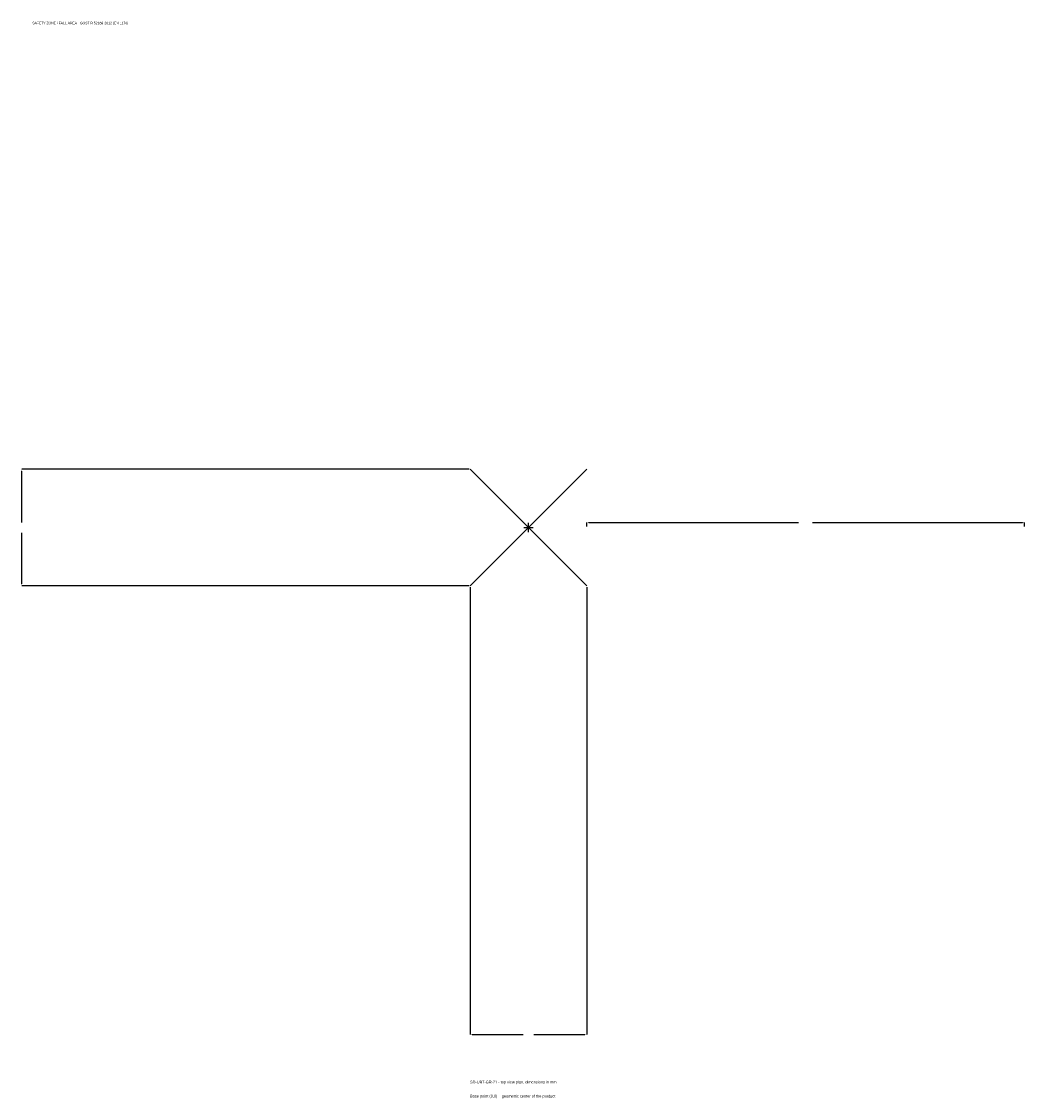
# Model space of a CAD drawing. Extents: x -1737 to 1700, y -1955 to 1733.
import ezdxf

# ---------------------------------------------------------------- set-up
doc = ezdxf.new("R2010")
doc.units = 0
for name, color, linetype in [('GP_MAF_zona_bezopasnosti', 1, 'Continuous'), ('ZSK_DANNYE', 3, 'Continuous'), ('ZSK_KONTUR', 7, 'Continuous'), ('ZSK_RAZMERY', 8, 'Continuous')]:
    doc.layers.add(name, color=color, linetype=linetype)
doc.dimstyles.new('ORION', dxfattribs={"dimtxt": 12, "dimasz": 7.2, "dimexe": 1.25, "dimexo": 3.6, "dimtad": 1, "dimcen": 2.5, "dimazin": 3, "dimtfac": 1, "dimtmove": 0, "dimatfit": 3})

# ---------------------------------------------------------------- blocks, each defined once
blk = doc.blocks.new('_CLOSEDFILLED')
at = {"color": 0, "linetype": 'BYBLOCK'}
blk.add_solid([(-1, 0.16), (0, 0), (-1, -0.16)], dxfattribs=at)
blk = doc.blocks.new('*D1')
for p, q in [((-200, -203.6), (-200, -1736)), ((200, -203.6), (200, -1736)), ((-192.8, -1736), (-18, -1736)), ((18, -1736), (192.8, -1736))]:
    blk.add_line(p, q)
at = {"layer": 'Defpoints'}
for p in [(-200, -200), (200, -200), (-200, -1736)]:
    blk.add_point(p, dxfattribs=at)
at = {"layer": 'ZSK_RAZMERY', "xscale": 7.199999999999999, "yscale": 7.199999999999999, "rotation": 180}
blk.add_blockref('_CLOSEDFILLED', (-200, -1736), dxfattribs=at)
at = {"layer": 'ZSK_RAZMERY', "xscale": 7.199999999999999, "yscale": 7.199999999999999}
blk.add_blockref('_CLOSEDFILLED', (200, -1736), dxfattribs=at)
blk = doc.blocks.new('*D2')
for p, q in [((-203.6, 200), (-1736, 200)), ((-1736, 18), (-1736, 192.8)), ((-1736, -192.8), (-1736, -18)), ((-203.6, -200), (-1736, -200))]:
    blk.add_line(p, q)
at = {"layer": 'Defpoints'}
for p in [(-200, 200), (-1736, -200), (-200, -200)]:
    blk.add_point(p, dxfattribs=at)
at = {"layer": 'ZSK_RAZMERY', "xscale": 7.199999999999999, "yscale": 7.199999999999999}
for p, rotation in [((-1736, 200), 90), ((-1736, -200), 270)]:
    blk.add_blockref('_CLOSEDFILLED', p, dxfattribs=dict(at, rotation=rotation))
blk = doc.blocks.new('*D3')
for p, q in [((200, 3.6), (200, 18)), ((207.2, 18), (926, 18)), ((974, 18), (1692.8, 18)), ((1700, 3.6), (1700, 18))]:
    blk.add_line(p, q)
at = {"layer": 'Defpoints'}
for p in [(200, 18), (200, 0), (1700, 0)]:
    blk.add_point(p, dxfattribs=at)
at = {"layer": 'ZSK_RAZMERY', "xscale": 7.199999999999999, "yscale": 7.199999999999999, "rotation": 180}
blk.add_blockref('_CLOSEDFILLED', (200, 18), dxfattribs=at)
at = {"layer": 'ZSK_RAZMERY', "xscale": 7.199999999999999, "yscale": 7.199999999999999}
blk.add_blockref('_CLOSEDFILLED', (1700, 18), dxfattribs=at)
blk = doc.blocks.new('B1')
at = {"layer": 'ZSK_KONTUR'}
for p, q in [((-200, -200), (200, 200)), ((-200, 200), (200, -200))]:
    blk.add_line(p, q, dxfattribs=at)
at = {"layer": 'ZSK_RAZMERY'}
for p, q in [((-16, 0), (16, 0)), ((0, -16), (0, 16))]:
    blk.add_line(p, q, dxfattribs=at)
at = {"layer": 'GP_MAF_zona_bezopasnosti', "color": 1}
blk.add_text('SAFETY ZONE / FALL AREA - GOST R 52169-2012 (EN 1176)', height=8.4, dxfattribs=at).set_placement((-1700, 1724))
at = {"layer": 'ZSK_RAZMERY'}
dim = blk.add_linear_dim(base=(-1736, -200), p1=(-200, -200), p2=(-200, 200), angle=90, dimstyle='ORION', dxfattribs=at)
dim.commit()
dim.dimension.update_dxf_attribs({"geometry": '*D2', "text_midpoint": (-1736, 0)})
for base, p1, p2, picture, middle in [((200, 18), (200, 0), (1700, 0), '*D3', (950, 18)), ((-200, -1736), (-200, -200), (200, -200), '*D1', (0, -1736))]:
    dim = blk.add_linear_dim(base=base, p1=p1, p2=p2, dimstyle='ORION', dxfattribs=at)
    dim.commit()
    dim.dimension.update_dxf_attribs({"geometry": picture, "text_midpoint": middle})

msp = doc.modelspace()

# ---------------------------------------------------------------- block references
msp.add_blockref('B1', (0, 0))

# ---------------------------------------------------------------- texts
at = {"layer": 'ZSK_DANNYE', "color": 3}
msp.add_text('SD-UBT-GR-21 - top view plan, dimensions in mm', height=9.6, dxfattribs=at).set_placement((-200, -1904))
at = {"layer": 'ZSK_DANNYE', "color": 7}
msp.add_text('Base point (0,0) = geometric center of the product', height=9.6, dxfattribs=at).set_placement((-200, -1952))

doc.saveas('drawing.dxf')
